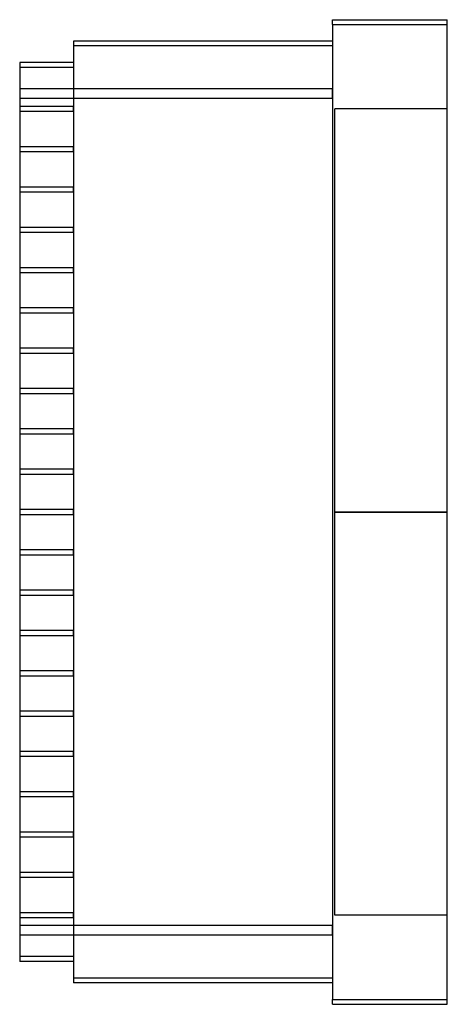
# Model space of a CAD drawing. Header units: millimetres. Extents: x -150 to 25, y -202 to 202.
import ezdxf

# ---------------------------------------------------------------- set-up
doc = ezdxf.new("R2010")
doc.units = ezdxf.units.MM
doc.layers.add('MAIN-1', color=7, linetype='Continuous')
doc.layers.add('MAIN-2', color=7, linetype='Continuous')

msp = doc.modelspace()

# ---------------------------------------------------------------- linework, layer by layer
at = {"layer": 'MAIN-1'}
for p, q in [((-22, 199.5), (-22, 201.5)), ((-22, 201.5), (25, 201.5)), ((25, 199.5), (25, 201.5)), ((-22, 199.5), (-22, -199.5)), ((-22, 199.5), (25, 199.5)), ((25, -199.5), (25, 199.5)), ((-22, 192.75), (-128, 192.75)), ((-128, 192.75), (-128, 190.75)), ((-22, 190.75), (-128, 190.75)), ((-128, 190.75), (-128, -190.75)), ((-150, 184), (-150, 182)), ((-128, 184), (-150, 184)), ((-150, 182), (-150, -182)), ((-128, 182), (-150, 182)), ((-150, -182), (-150, -184)), ((-128, -182), (-150, -182)), ((-128, -184), (-150, -184)), ((-22, -190.75), (-128, -190.75)), ((-128, -190.75), (-128, -192.75)), ((-22, -192.75), (-128, -192.75)), ((-22, -201.5), (-22, -199.5)), ((-22, -199.5), (25, -199.5)), ((-22, -201.5), (25, -201.5)), ((25, -201.5), (25, -199.5))]:
    msp.add_line(p, q, dxfattribs=at)
at = {"layer": 'MAIN-2'}
for p, q in [((-22, 201.5), (-22, 201.5)), ((25, 201.5), (25, 201.5)), ((-22, 199.5), (25, 199.5)), ((-128, 192.75), (-128, 192.75)), ((-22, 190.75), (-128, 190.75)), ((-22, 192.75), (-22, 192.75)), ((-150, 184), (-150, 184)), ((-128, 182), (-150, 182)), ((-128, 184), (-128, 184)), ((-150, 173.25), (-150, 173.25)), ((-150, 173.25), (-150, 173.25)), ((-150, 173.25), (-150, 173.25)), ((-150, 173.25), (-150, 173.25)), ((-22, 173.25), (-150, 173.25)), ((-128, 173.25), (-128, 173.25)), ((-128, 173.25), (-128, 173.25)), ((-128, 173.25), (-128, 173.25)), ((-22, 173.25), (-22, 173.25)), ((-22, 169.25), (-22, 173.25)), ((-22, 169.25), (-150, 169.25)), ((-22, 169.25), (-150, 169.25)), ((-150, 166), (-150, 166)), ((-150, 166), (-150, 166)), ((-150, 166), (-150, 166)), ((-150, 166), (-150, 166)), ((-128, 166), (-150, 166)), ((-128, 166), (-128, 166)), ((-128, 166), (-128, 166)), ((-128, 166), (-128, 166)), ((-128, 166), (-128, 166)), ((-128, 164), (-128, 166)), ((-22, 169.25), (-22, -169.25)), ((-150, 164), (-150, 164)), ((-150, 164), (-150, 164)), ((-150, 164), (-150, 164)), ((-150, 164), (-150, 164)), ((-150, 164), (-128, 164)), ((-128, 164), (-128, 164)), ((-128, 164), (-128, 164)), ((-128, 164), (-128, 164)), ((-128, 164), (-128, 164)), ((-21, 0), (-21, 165)), ((25, 165), (-21, 165)), ((-150, 149.5), (-150, 149.5)), ((-150, 149.5), (-150, 149.5)), ((-150, 149.5), (-150, 149.5)), ((-150, 149.5), (-150, 149.5)), ((-128, 149.5), (-150, 149.5)), ((-128, 149.5), (-128, 149.5)), ((-128, 149.5), (-128, 149.5)), ((-128, 149.5), (-128, 149.5)), ((-128, 149.5), (-128, 149.5)), ((-128, 147.5), (-128, 149.5)), ((-150, 147.5), (-150, 147.5)), ((-150, 147.5), (-150, 147.5)), ((-150, 147.5), (-150, 147.5)), ((-150, 147.5), (-150, 147.5)), ((-150, 147.5), (-128, 147.5)), ((-128, 147.5), (-128, 147.5)), ((-128, 147.5), (-128, 147.5)), ((-128, 147.5), (-128, 147.5)), ((-128, 147.5), (-128, 147.5)), ((-150, 133), (-150, 133)), ((-150, 133), (-150, 133)), ((-150, 133), (-150, 133)), ((-150, 133), (-150, 133)), ((-128, 133), (-150, 133)), ((-128, 133), (-128, 133)), ((-128, 133), (-128, 133)), ((-128, 133), (-128, 133)), ((-128, 133), (-128, 133)), ((-128, 131), (-128, 133)), ((-150, 131), (-150, 131)), ((-150, 131), (-150, 131)), ((-150, 131), (-150, 131)), ((-150, 131), (-150, 131)), ((-150, 131), (-128, 131)), ((-128, 131), (-128, 131)), ((-128, 131), (-128, 131)), ((-128, 131), (-128, 131)), ((-128, 131), (-128, 131)), ((-150, 116.5), (-150, 116.5)), ((-150, 116.5), (-150, 116.5)), ((-150, 116.5), (-150, 116.5)), ((-150, 116.5), (-150, 116.5)), ((-128, 116.5), (-150, 116.5)), ((-150, 114.5), (-150, 114.5)), ((-150, 114.5), (-150, 114.5)), ((-150, 114.5), (-150, 114.5)), ((-150, 114.5), (-150, 114.5)), ((-150, 114.5), (-128, 114.5)), ((-128, 116.5), (-128, 116.5)), ((-128, 116.5), (-128, 116.5)), ((-128, 116.5), (-128, 116.5)), ((-128, 116.5), (-128, 116.5)), ((-128, 114.5), (-128, 116.5)), ((-128, 114.5), (-128, 114.5)), ((-128, 114.5), (-128, 114.5)), ((-128, 114.5), (-128, 114.5)), ((-128, 114.5), (-128, 114.5)), ((-150, 100), (-150, 100)), ((-150, 100), (-150, 100)), ((-150, 100), (-150, 100)), ((-150, 100), (-150, 100)), ((-128, 100), (-150, 100)), ((-150, 98), (-150, 98)), ((-150, 98), (-150, 98)), ((-150, 98), (-150, 98)), ((-150, 98), (-150, 98)), ((-150, 98), (-128, 98)), ((-128, 100), (-128, 100)), ((-128, 100), (-128, 100)), ((-128, 100), (-128, 100)), ((-128, 100), (-128, 100)), ((-128, 98), (-128, 100)), ((-128, 98), (-128, 98)), ((-128, 98), (-128, 98)), ((-128, 98), (-128, 98)), ((-128, 98), (-128, 98)), ((-150, 83.5), (-150, 83.5)), ((-150, 83.5), (-150, 83.5)), ((-150, 83.5), (-150, 83.5)), ((-150, 83.5), (-150, 83.5)), ((-128, 83.5), (-150, 83.5)), ((-150, 81.5), (-150, 81.5)), ((-150, 81.5), (-150, 81.5)), ((-150, 81.5), (-150, 81.5)), ((-150, 81.5), (-150, 81.5)), ((-150, 81.5), (-128, 81.5)), ((-128, 83.5), (-128, 83.5)), ((-128, 83.5), (-128, 83.5)), ((-128, 83.5), (-128, 83.5)), ((-128, 83.5), (-128, 83.5)), ((-128, 81.5), (-128, 83.5)), ((-128, 81.5), (-128, 81.5)), ((-128, 81.5), (-128, 81.5)), ((-128, 81.5), (-128, 81.5)), ((-128, 81.5), (-128, 81.5)), ((-150, 67), (-150, 67)), ((-150, 67), (-150, 67)), ((-150, 67), (-150, 67)), ((-150, 67), (-150, 67)), ((-128, 67), (-150, 67)), ((-150, 65), (-150, 65)), ((-150, 65), (-150, 65)), ((-150, 65), (-150, 65)), ((-150, 65), (-150, 65)), ((-150, 65), (-128, 65)), ((-128, 67), (-128, 67)), ((-128, 67), (-128, 67)), ((-128, 67), (-128, 67)), ((-128, 67), (-128, 67)), ((-128, 65), (-128, 67)), ((-128, 65), (-128, 65)), ((-128, 65), (-128, 65)), ((-128, 65), (-128, 65)), ((-128, 65), (-128, 65)), ((-150, 50.5), (-150, 50.5)), ((-150, 50.5), (-150, 50.5)), ((-150, 50.5), (-150, 50.5)), ((-150, 50.5), (-150, 50.5)), ((-128, 50.5), (-150, 50.5)), ((-150, 48.5), (-150, 48.5)), ((-150, 48.5), (-150, 48.5)), ((-150, 48.5), (-150, 48.5)), ((-150, 48.5), (-150, 48.5)), ((-150, 48.5), (-128, 48.5)), ((-128, 50.5), (-128, 50.5)), ((-128, 50.5), (-128, 50.5)), ((-128, 50.5), (-128, 50.5)), ((-128, 50.5), (-128, 50.5)), ((-128, 48.5), (-128, 50.5)), ((-128, 48.5), (-128, 48.5)), ((-128, 48.5), (-128, 48.5)), ((-128, 48.5), (-128, 48.5)), ((-128, 48.5), (-128, 48.5)), ((-150, 34), (-150, 34)), ((-150, 34), (-150, 34)), ((-150, 34), (-150, 34)), ((-150, 34), (-150, 34)), ((-128, 34), (-150, 34)), ((-128, 34), (-128, 34)), ((-128, 34), (-128, 34)), ((-128, 34), (-128, 34)), ((-128, 34), (-128, 34)), ((-128, 32), (-128, 34)), ((-150, 32), (-150, 32)), ((-150, 32), (-150, 32)), ((-150, 32), (-150, 32)), ((-150, 32), (-150, 32)), ((-150, 32), (-128, 32)), ((-128, 32), (-128, 32)), ((-128, 32), (-128, 32)), ((-128, 32), (-128, 32)), ((-128, 32), (-128, 32)), ((-150, 17.5), (-150, 17.5)), ((-150, 17.5), (-150, 17.5)), ((-150, 17.5), (-150, 17.5)), ((-150, 17.5), (-150, 17.5)), ((-128, 17.5), (-150, 17.5)), ((-128, 17.5), (-128, 17.5)), ((-128, 17.5), (-128, 17.5)), ((-128, 17.5), (-128, 17.5)), ((-128, 17.5), (-128, 17.5)), ((-128, 15.5), (-128, 17.5)), ((-150, 15.5), (-150, 15.5)), ((-150, 15.5), (-150, 15.5)), ((-150, 15.5), (-150, 15.5)), ((-150, 15.5), (-150, 15.5)), ((-150, 15.5), (-128, 15.5)), ((-128, 15.5), (-128, 15.5)), ((-128, 15.5), (-128, 15.5)), ((-128, 15.5), (-128, 15.5)), ((-128, 15.5), (-128, 15.5)), ((-150, 1), (-150, 1)), ((-150, 1), (-150, 1)), ((-150, 1), (-150, 1)), ((-150, 1), (-150, 1)), ((-128, 1), (-150, 1)), ((-128, 1), (-128, 1)), ((-128, 1), (-128, 1)), ((-128, 1), (-128, 1)), ((-128, 1), (-128, 1)), ((-128, -1), (-128, 1)), ((25, 0), (-21, 0)), ((-150, -1), (-150, -1)), ((-150, -1), (-150, -1)), ((-150, -1), (-150, -1)), ((-150, -1), (-150, -1)), ((-150, -1), (-128, -1)), ((-128, -1), (-128, -1)), ((-128, -1), (-128, -1)), ((-128, -1), (-128, -1)), ((-128, -1), (-128, -1)), ((-21, -165), (-21, 0)), ((-21, 0), (25, 0)), ((-150, -15.5), (-150, -15.5)), ((-150, -15.5), (-150, -15.5)), ((-150, -15.5), (-150, -15.5)), ((-150, -15.5), (-150, -15.5)), ((-128, -15.5), (-150, -15.5)), ((-128, -15.5), (-128, -15.5)), ((-128, -15.5), (-128, -15.5)), ((-128, -15.5), (-128, -15.5)), ((-128, -15.5), (-128, -15.5)), ((-128, -17.5), (-128, -15.5)), ((-150, -17.5), (-150, -17.5)), ((-150, -17.5), (-150, -17.5)), ((-150, -17.5), (-150, -17.5)), ((-150, -17.5), (-150, -17.5)), ((-150, -17.5), (-128, -17.5)), ((-128, -17.5), (-128, -17.5)), ((-128, -17.5), (-128, -17.5)), ((-128, -17.5), (-128, -17.5)), ((-128, -17.5), (-128, -17.5)), ((-150, -32), (-150, -32)), ((-150, -32), (-150, -32)), ((-150, -32), (-150, -32)), ((-150, -32), (-150, -32)), ((-128, -32), (-150, -32)), ((-128, -32), (-128, -32)), ((-128, -32), (-128, -32)), ((-128, -32), (-128, -32)), ((-128, -32), (-128, -32)), ((-128, -34), (-128, -32)), ((-150, -34), (-150, -34)), ((-150, -34), (-150, -34)), ((-150, -34), (-150, -34)), ((-150, -34), (-150, -34)), ((-150, -34), (-128, -34)), ((-128, -34), (-128, -34)), ((-128, -34), (-128, -34)), ((-128, -34), (-128, -34)), ((-128, -34), (-128, -34)), ((-150, -48.5), (-150, -48.5)), ((-150, -48.5), (-150, -48.5)), ((-150, -48.5), (-150, -48.5)), ((-150, -48.5), (-150, -48.5)), ((-128, -48.5), (-150, -48.5)), ((-150, -50.5), (-150, -50.5)), ((-150, -50.5), (-150, -50.5)), ((-150, -50.5), (-150, -50.5)), ((-150, -50.5), (-150, -50.5)), ((-150, -50.5), (-128, -50.5)), ((-128, -48.5), (-128, -48.5)), ((-128, -48.5), (-128, -48.5)), ((-128, -48.5), (-128, -48.5)), ((-128, -48.5), (-128, -48.5)), ((-128, -50.5), (-128, -48.5)), ((-128, -50.5), (-128, -50.5)), ((-128, -50.5), (-128, -50.5)), ((-128, -50.5), (-128, -50.5)), ((-128, -50.5), (-128, -50.5)), ((-150, -65), (-150, -65)), ((-150, -65), (-150, -65)), ((-150, -65), (-150, -65)), ((-150, -65), (-150, -65)), ((-128, -65), (-150, -65)), ((-150, -67), (-150, -67)), ((-150, -67), (-150, -67)), ((-150, -67), (-150, -67)), ((-150, -67), (-150, -67)), ((-150, -67), (-128, -67)), ((-128, -65), (-128, -65)), ((-128, -65), (-128, -65)), ((-128, -65), (-128, -65)), ((-128, -65), (-128, -65)), ((-128, -67), (-128, -65)), ((-128, -67), (-128, -67)), ((-128, -67), (-128, -67)), ((-128, -67), (-128, -67)), ((-128, -67), (-128, -67)), ((-150, -81.5), (-150, -81.5)), ((-150, -81.5), (-150, -81.5)), ((-150, -81.5), (-150, -81.5)), ((-150, -81.5), (-150, -81.5)), ((-128, -81.5), (-150, -81.5)), ((-150, -83.5), (-150, -83.5)), ((-150, -83.5), (-150, -83.5)), ((-150, -83.5), (-150, -83.5)), ((-150, -83.5), (-150, -83.5)), ((-150, -83.5), (-128, -83.5)), ((-128, -81.5), (-128, -81.5)), ((-128, -81.5), (-128, -81.5)), ((-128, -81.5), (-128, -81.5)), ((-128, -81.5), (-128, -81.5)), ((-128, -83.5), (-128, -81.5)), ((-128, -83.5), (-128, -83.5)), ((-128, -83.5), (-128, -83.5)), ((-128, -83.5), (-128, -83.5)), ((-128, -83.5), (-128, -83.5)), ((-150, -98), (-150, -98)), ((-150, -98), (-150, -98)), ((-150, -98), (-150, -98)), ((-150, -98), (-150, -98)), ((-128, -98), (-150, -98)), ((-150, -100), (-150, -100)), ((-150, -100), (-150, -100)), ((-150, -100), (-150, -100)), ((-150, -100), (-150, -100)), ((-150, -100), (-128, -100)), ((-128, -98), (-128, -98)), ((-128, -98), (-128, -98)), ((-128, -98), (-128, -98)), ((-128, -98), (-128, -98)), ((-128, -100), (-128, -98)), ((-128, -100), (-128, -100)), ((-128, -100), (-128, -100)), ((-128, -100), (-128, -100)), ((-128, -100), (-128, -100)), ((-150, -114.5), (-150, -114.5)), ((-150, -114.5), (-150, -114.5)), ((-150, -114.5), (-150, -114.5)), ((-150, -114.5), (-150, -114.5)), ((-128, -114.5), (-150, -114.5)), ((-150, -116.5), (-150, -116.5)), ((-150, -116.5), (-150, -116.5)), ((-150, -116.5), (-150, -116.5)), ((-150, -116.5), (-150, -116.5)), ((-150, -116.5), (-128, -116.5)), ((-128, -114.5), (-128, -114.5)), ((-128, -114.5), (-128, -114.5)), ((-128, -114.5), (-128, -114.5)), ((-128, -114.5), (-128, -114.5)), ((-128, -116.5), (-128, -114.5)), ((-128, -116.5), (-128, -116.5)), ((-128, -116.5), (-128, -116.5)), ((-128, -116.5), (-128, -116.5)), ((-128, -116.5), (-128, -116.5)), ((-150, -131), (-150, -131)), ((-150, -131), (-150, -131)), ((-150, -131), (-150, -131)), ((-150, -131), (-150, -131)), ((-128, -131), (-150, -131)), ((-128, -131), (-128, -131)), ((-128, -131), (-128, -131)), ((-128, -131), (-128, -131)), ((-128, -131), (-128, -131)), ((-128, -133), (-128, -131)), ((-150, -133), (-150, -133)), ((-150, -133), (-150, -133)), ((-150, -133), (-150, -133)), ((-150, -133), (-150, -133)), ((-150, -133), (-128, -133)), ((-128, -133), (-128, -133)), ((-128, -133), (-128, -133)), ((-128, -133), (-128, -133)), ((-128, -133), (-128, -133)), ((-150, -147.5), (-150, -147.5)), ((-150, -147.5), (-150, -147.5)), ((-150, -147.5), (-150, -147.5)), ((-150, -147.5), (-150, -147.5)), ((-128, -147.5), (-150, -147.5)), ((-128, -147.5), (-128, -147.5)), ((-128, -147.5), (-128, -147.5)), ((-128, -147.5), (-128, -147.5)), ((-128, -147.5), (-128, -147.5)), ((-128, -149.5), (-128, -147.5)), ((-150, -149.5), (-150, -149.5)), ((-150, -149.5), (-150, -149.5)), ((-150, -149.5), (-150, -149.5)), ((-150, -149.5), (-150, -149.5)), ((-150, -149.5), (-128, -149.5)), ((-128, -149.5), (-128, -149.5)), ((-128, -149.5), (-128, -149.5)), ((-128, -149.5), (-128, -149.5)), ((-128, -149.5), (-128, -149.5)), ((-150, -164), (-150, -164)), ((-128, -164), (-150, -164)), ((-150, -164), (-150, -164)), ((-150, -164), (-150, -164)), ((-150, -164), (-150, -164)), ((-128, -164), (-128, -164)), ((-128, -164), (-128, -164)), ((-128, -164), (-128, -164)), ((-128, -164), (-128, -164)), ((-128, -166), (-128, -164)), ((25, -165), (-21, -165)), ((-150, -166), (-150, -166)), ((-150, -166), (-128, -166)), ((-150, -166), (-150, -166)), ((-150, -166), (-150, -166)), ((-150, -166), (-150, -166)), ((-22, -169.25), (-150, -169.25)), ((-22, -169.25), (-150, -169.25)), ((-128, -166), (-128, -166)), ((-128, -166), (-128, -166)), ((-128, -166), (-128, -166)), ((-128, -166), (-128, -166)), ((-22, -173.25), (-22, -169.25)), ((-150, -173.25), (-150, -173.25)), ((-150, -173.25), (-150, -173.25)), ((-150, -173.25), (-150, -173.25)), ((-150, -173.25), (-150, -173.25)), ((-22, -173.25), (-150, -173.25)), ((-128, -173.25), (-128, -173.25)), ((-128, -173.25), (-128, -173.25)), ((-128, -173.25), (-128, -173.25)), ((-22, -173.25), (-22, -173.25)), ((-128, -182), (-150, -182)), ((-150, -184), (-150, -184)), ((-128, -184), (-128, -184)), ((-22, -190.75), (-128, -190.75)), ((-128, -192.75), (-128, -192.75)), ((-22, -192.75), (-22, -192.75)), ((-22, -199.5), (25, -199.5)), ((-22, -201.5), (-22, -201.5)), ((25, -201.5), (25, -201.5))]:
    msp.add_line(p, q, dxfattribs=at)

doc.saveas('drawing.dxf')
